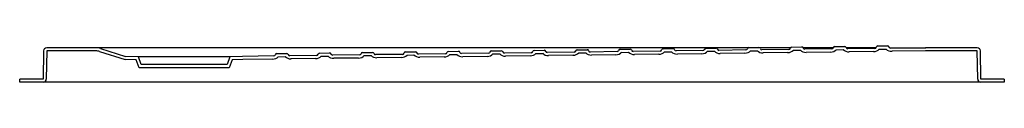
# Model space of a CAD drawing. Header units: millimetres. Extents: x 4645.7 to 4646.96, y 2914.05 to 2914.09.
import ezdxf

# ---------------------------------------------------------------- set-up
doc = ezdxf.new("R2010")
doc.units = ezdxf.units.MM
doc.layers.add('SANINDUSA', color=3, linetype='Continuous')

msp = doc.modelspace()

# ---------------------------------------------------------------- linework, layer by layer
at = {"layer": 'SANINDUSA'}
for p, q in [((4645.7976, 2914.0909), (4645.7346, 2914.0909)), ((4646.579, 2914.0909), (4645.799, 2914.0909)), ((4646.6334, 2914.0909), (4646.579, 2914.0909)), ((4646.6342, 2914.0911), (4646.6469, 2914.0913)), ((4646.6876, 2914.0909), (4646.648, 2914.0909)), ((4646.6892, 2914.0918), (4646.7019, 2914.092)), ((4646.7423, 2914.0909), (4646.7037, 2914.0909)), ((4646.7442, 2914.0925), (4646.7569, 2914.0926)), ((4646.7969, 2914.0909), (4646.7589, 2914.0909)), ((4646.7992, 2914.0932), (4646.8119, 2914.0933)), ((4646.8144, 2914.0909), (4646.8538, 2914.0909)), ((4646.8605, 2914.0909), (4646.8158, 2914.0904)), ((4646.8538, 2914.0909), (4646.8608, 2914.0909)), ((4646.9267, 2914.0909), (4646.8608, 2914.0909)), ((4645.7306, 2914.087), (4645.73, 2914.0509)), ((4645.7346, 2914.0869), (4645.734, 2914.0509)), ((4645.7976, 2914.0869), (4645.7346, 2914.0869)), ((4645.8024, 2914.0862), (4645.835, 2914.0759)), ((4645.8036, 2914.09), (4645.8356, 2914.0799)), ((4645.8521, 2914.0794), (4645.8356, 2914.0799)), ((4645.8556, 2914.0694), (4645.8521, 2914.0794)), ((4645.9692, 2914.0794), (4645.8521, 2914.0794)), ((4645.9692, 2914.0794), (4645.9656, 2914.0694)), ((4645.9856, 2914.0799), (4645.9692, 2914.0794)), ((4646.0254, 2914.0804), (4645.9856, 2914.0799)), ((4646.0292, 2914.0835), (4646.042, 2914.0837)), ((4646.0312, 2914.0795), (4646.0401, 2914.0796)), ((4646.0804, 2914.0811), (4646.0459, 2914.0807)), ((4646.0842, 2914.0842), (4646.097, 2914.0843)), ((4646.0862, 2914.0802), (4646.0951, 2914.0803)), ((4646.1354, 2914.0818), (4646.1009, 2914.0814)), ((4646.1392, 2914.0849), (4646.152, 2914.085)), ((4646.1412, 2914.0809), (4646.1501, 2914.081)), ((4646.1904, 2914.0825), (4646.1559, 2914.0821)), ((4646.1888, 2914.0785), (4646.1575, 2914.0781)), ((4646.1942, 2914.0856), (4646.207, 2914.0857)), ((4646.1962, 2914.0816), (4646.2051, 2914.0817)), ((4646.2454, 2914.0832), (4646.2109, 2914.0828)), ((4646.2438, 2914.0792), (4646.2125, 2914.0788)), ((4646.2492, 2914.0863), (4646.262, 2914.0864)), ((4646.2511, 2914.0823), (4646.2601, 2914.0824)), ((4646.3004, 2914.0839), (4646.2659, 2914.0835)), ((4646.2988, 2914.0799), (4646.2675, 2914.0795)), ((4646.3042, 2914.087), (4646.3169, 2914.0871)), ((4646.3061, 2914.083), (4646.3151, 2914.0831)), ((4646.3554, 2914.0846), (4646.3209, 2914.0842)), ((4646.3538, 2914.0806), (4646.3225, 2914.0802)), ((4646.3592, 2914.0876), (4646.3719, 2914.0878)), ((4646.3611, 2914.0837), (4646.3701, 2914.0838)), ((4646.4104, 2914.0853), (4646.3759, 2914.0849)), ((4646.4088, 2914.0813), (4646.3775, 2914.0809)), ((4646.4142, 2914.0883), (4646.4269, 2914.0885)), ((4646.4161, 2914.0844), (4646.4251, 2914.0845)), ((4646.4654, 2914.086), (4646.4309, 2914.0855)), ((4646.4638, 2914.082), (4646.4325, 2914.0816)), ((4646.4692, 2914.089), (4646.4819, 2914.0892)), ((4646.4711, 2914.085), (4646.4801, 2914.0852)), ((4646.5204, 2914.0867), (4646.4858, 2914.0862)), ((4646.5188, 2914.0826), (4646.4875, 2914.0823)), ((4646.5242, 2914.0897), (4646.5369, 2914.0899)), ((4646.5261, 2914.0857), (4646.5351, 2914.0859)), ((4646.5754, 2914.0874), (4646.5408, 2914.0869)), ((4646.5738, 2914.0833), (4646.5425, 2914.0829)), ((4646.5792, 2914.0904), (4646.5919, 2914.0906)), ((4646.5811, 2914.0864), (4646.5901, 2914.0865)), ((4646.6304, 2914.0881), (4646.5958, 2914.0876)), ((4646.6288, 2914.084), (4646.5975, 2914.0836)), ((4646.6361, 2914.0871), (4646.6451, 2914.0872)), ((4646.6854, 2914.0887), (4646.6508, 2914.0883)), ((4646.6838, 2914.0847), (4646.6525, 2914.0843)), ((4646.6911, 2914.0878), (4646.7001, 2914.0879)), ((4646.7404, 2914.0894), (4646.7058, 2914.089)), ((4646.7388, 2914.0854), (4646.7075, 2914.085)), ((4646.7461, 2914.0885), (4646.7551, 2914.0886)), ((4646.7953, 2914.0901), (4646.7608, 2914.0897)), ((4646.7938, 2914.0861), (4646.7625, 2914.0857)), ((4646.8011, 2914.0892), (4646.8101, 2914.0893)), ((4646.8606, 2914.0869), (4646.8175, 2914.0864)), ((4646.9267, 2914.0869), (4646.8608, 2914.0869)), ((4646.9273, 2914.0509), (4646.9267, 2914.0869)), ((4646.9313, 2914.0509), (4646.9307, 2914.087)), ((4645.8492, 2914.0755), (4645.8356, 2914.0759)), ((4645.8528, 2914.0654), (4645.8492, 2914.0755)), ((4645.9656, 2914.0694), (4645.8556, 2914.0694)), ((4645.9721, 2914.0755), (4645.9685, 2914.0654)), ((4645.9857, 2914.0759), (4645.9721, 2914.0755)), ((4646.0239, 2914.0764), (4645.9857, 2914.0759)), ((4646.0789, 2914.0771), (4646.0475, 2914.0767)), ((4646.1338, 2914.0778), (4646.1025, 2914.0774)), ((4645.9685, 2914.0654), (4645.8528, 2914.0654)), ((4645.7, 2914.0469), (4645.7, 2914.0509)), ((4645.73, 2914.0509), (4645.7, 2914.0509)), ((4645.73, 2914.0469), (4645.7, 2914.0469)), ((4646.9313, 2914.0469), (4645.73, 2914.0469)), ((4646.9613, 2914.0509), (4646.9313, 2914.0509)), ((4646.9613, 2914.0469), (4646.9313, 2914.0469)), ((4646.9613, 2914.0509), (4646.9613, 2914.0469))]:
    msp.add_line(p, q, dxfattribs=at)
for centre, radius, start, end in [((4645.7346, 2914.0869), 0.004, 90, 179), ((4645.7976, 2914.0709), 0.02, 72.5528, 90), ((4646.6342, 2914.0891), 0.002, 90.7203, 166.2427), ((4646.6469, 2914.0893), 0.002, 15.1978, 90.7203), ((4646.6892, 2914.0898), 0.002, 90.7203, 166.2427), ((4646.7019, 2914.09), 0.002, 15.1978, 90.7203), ((4646.7403, 2914.0914), 0.002, 270.7203, 346.2427), ((4646.7442, 2914.0905), 0.002, 90.7203, 166.2427), ((4646.7569, 2914.0906), 0.002, 15.1978, 90.7203), ((4646.7608, 2914.0917), 0.002, 195.1978, 270.7203), ((4646.7953, 2914.0921), 0.002, 270.7203, 346.2427), ((4646.7992, 2914.0912), 0.002, 90.7203, 166.2427), ((4646.8119, 2914.0913), 0.002, 15.1978, 90.7203), ((4646.8158, 2914.0924), 0.002, 195.1978, 270.7203), ((4646.8608, 2914.0709), 0.02, 90, 90.7203), ((4646.9267, 2914.0869), 0.004, 1, 90), ((4645.7976, 2914.0709), 0.016, 72.5528, 90), ((4646.0254, 2914.0824), 0.002, 270.7203, 346.2427), ((4646.0293, 2914.0815), 0.002, 90.7203, 166.2427), ((4646.042, 2914.0817), 0.002, 15.1978, 90.7203), ((4646.0459, 2914.0827), 0.002, 195.1978, 270.7203), ((4646.0804, 2914.0831), 0.002, 270.7203, 346.2427), ((4646.0843, 2914.0822), 0.002, 90.7203, 166.2427), ((4646.097, 2914.0823), 0.002, 15.1978, 90.7203), ((4646.1009, 2914.0834), 0.002, 195.1978, 270.7203), ((4646.1354, 2914.0838), 0.002, 270.7203, 346.2427), ((4646.1393, 2914.0829), 0.002, 90.7203, 166.2427), ((4646.152, 2914.083), 0.002, 15.1978, 90.7203), ((4646.1558, 2914.0841), 0.002, 195.1978, 270.7203), ((4646.1904, 2914.0845), 0.002, 270.7203, 346.2427), ((4646.1943, 2914.0836), 0.002, 90.7203, 166.2427), ((4646.207, 2914.0837), 0.002, 15.1978, 90.7203), ((4646.2108, 2914.0848), 0.002, 195.1978, 270.7203), ((4646.2454, 2914.0852), 0.002, 270.7203, 346.2427), ((4646.2493, 2914.0843), 0.002, 90.7203, 166.2427), ((4646.262, 2914.0844), 0.002, 15.1978, 90.7203), ((4646.2658, 2914.0855), 0.002, 195.1978, 270.7203), ((4646.3004, 2914.0859), 0.002, 270.7203, 346.2427), ((4646.3042, 2914.085), 0.002, 90.7203, 166.2427), ((4646.317, 2914.0851), 0.002, 15.1978, 90.7203), ((4646.3208, 2914.0862), 0.002, 195.1978, 270.7203), ((4646.3554, 2914.0866), 0.002, 270.7203, 346.2427), ((4646.3592, 2914.0856), 0.002, 90.7203, 166.2427), ((4646.372, 2914.0858), 0.002, 15.1978, 90.7203), ((4646.3758, 2914.0869), 0.002, 195.1978, 270.7203), ((4646.4104, 2914.0873), 0.002, 270.7203, 346.2427), ((4646.4142, 2914.0863), 0.002, 90.7203, 166.2427), ((4646.427, 2914.0865), 0.002, 15.1978, 90.7203), ((4646.4308, 2914.0875), 0.002, 195.1978, 270.7203), ((4646.4653, 2914.088), 0.002, 270.7203, 346.2427), ((4646.4692, 2914.087), 0.002, 90.7203, 166.2427), ((4646.482, 2914.0872), 0.002, 15.1978, 90.7203), ((4646.4858, 2914.0882), 0.002, 195.1978, 270.7203), ((4646.5203, 2914.0887), 0.002, 270.7203, 346.2427), ((4646.5242, 2914.0877), 0.002, 90.7203, 166.2427), ((4646.537, 2914.0879), 0.002, 15.1978, 90.7203), ((4646.5408, 2914.0889), 0.002, 195.1978, 270.7203), ((4646.5753, 2914.0894), 0.002, 270.7203, 346.2427), ((4646.5792, 2914.0884), 0.002, 90.7203, 166.2427), ((4646.592, 2914.0886), 0.002, 15.1978, 90.7203), ((4646.5958, 2914.0896), 0.002, 195.1978, 270.7203), ((4646.6303, 2914.0901), 0.002, 270.7203, 346.2427), ((4646.6508, 2914.0903), 0.002, 195.1978, 270.7203), ((4646.6853, 2914.0907), 0.002, 270.7203, 346.2427), ((4646.7058, 2914.091), 0.002, 195.1978, 270.7203), ((4646.8608, 2914.0709), 0.016, 90, 90.7203), ((4645.73, 2914.0509), 0.004, 270, 0), ((4646.9313, 2914.0509), 0.004, 180, 270)]:
    msp.add_arc(centre, radius, start, end, dxfattribs=at)
for centre, start_param, end_param in [((4646.0238, 2914.0824), 1.570796, 2.617994), ((4646.0475, 2914.0827), 0.523599, 1.570796), ((4646.0788, 2914.0831), 1.570796, 2.617994), ((4646.1025, 2914.0834), 0.523599, 1.570796), ((4646.1338, 2914.0838), 1.570796, 2.617994), ((4646.1575, 2914.0841), 0.523599, 1.570796), ((4646.1888, 2914.0845), 1.570796, 2.617994), ((4646.2124, 2914.0848), 0.523599, 1.570796), ((4646.2438, 2914.0852), 1.570796, 2.617994), ((4646.2674, 2914.0855), 0.523599, 1.570796), ((4646.2988, 2914.0859), 1.570796, 2.617994), ((4646.3224, 2914.0862), 0.523599, 1.570796), ((4646.3538, 2914.0866), 1.570796, 2.617994), ((4646.3774, 2914.0869), 0.523599, 1.570796), ((4646.4087, 2914.0873), 1.570796, 2.617994), ((4646.4324, 2914.0876), 0.523599, 1.570796), ((4646.4637, 2914.088), 1.570796, 2.617994), ((4646.4874, 2914.0883), 0.523599, 1.570796), ((4646.5187, 2914.0886), 1.570796, 2.617994), ((4646.5424, 2914.0889), 0.523599, 1.570796), ((4646.5737, 2914.0893), 1.570796, 2.617994), ((4646.5974, 2914.0896), 0.523599, 1.570796), ((4646.6287, 2914.09), 1.570796, 2.617994), ((4646.6524, 2914.0903), 0.523599, 1.570796), ((4646.6837, 2914.0907), 1.570796, 2.617994), ((4646.7074, 2914.091), 0.523599, 1.570796), ((4646.7387, 2914.0914), 1.570796, 2.617994), ((4646.7624, 2914.0917), 0.523599, 1.570796), ((4646.7937, 2914.0921), 1.570796, 2.617994), ((4646.8174, 2914.0924), 0.523599, 1.570796)]:
    msp.add_ellipse(centre, major_axis=(-0.00848, -0.00011), ratio=0.707107, start_param=start_param, end_param=end_param, dxfattribs=at)

doc.saveas('drawing.dxf')
